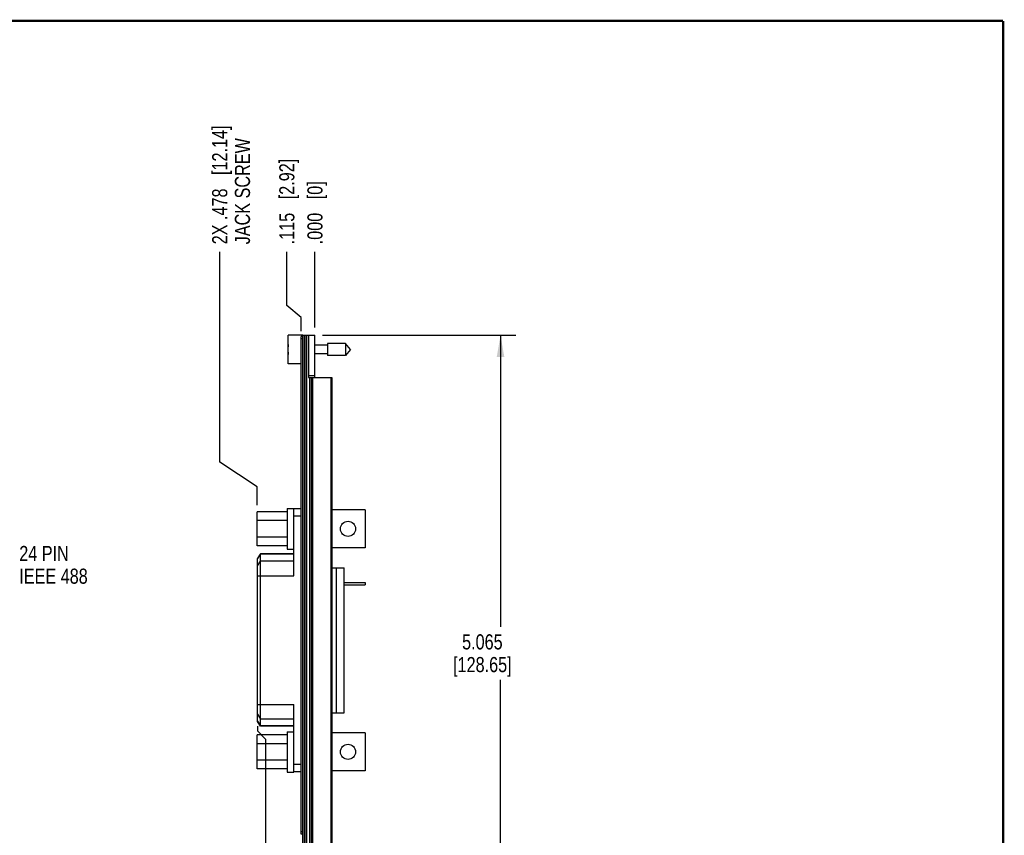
# Model space of a CAD drawing. Header units: inches. Extents: x 0.2 to 16.8, y 0.2 to 10.8.
# Tile 9 of 9: x 8.6 to 16.8, y 4 to 10.8. Entities that reach past the tile are written whole.
import ezdxf

# ---------------------------------------------------------------- set-up
doc = ezdxf.new("R2010")
doc.units = ezdxf.units.IN
doc.header["$LTSCALE"] = 0.935
doc.header["$MEASUREMENT"] = 0
doc.layers.get('0').update_dxf_attribs({"linetype": 'CONTINUOUS'})
doc.layers.add('DETAIL', color=7, linetype='CONTINUOUS')
doc.layers.add('DIMENSIONS', color=7, linetype='CONTINUOUS')
doc.styles.get("Standard").update_dxf_attribs({"font": 'txt', "width": 0.8})
doc.dimstyles.new('DIMSTYLE_1', dxfattribs={"dimtxt": 0.125, "dimasz": 0.18, "dimexe": 0.18, "dimexo": 0.0625, "dimgap": 0.09, "dimtad": 0, "dimtih": 1, "dimtoh": 1, "dimdec": 3, "dimzin": 4, "dimdsep": 46, "dimtxsty": 'STANDARD', "dimblk": '_FILLED', "dimblk1": '_FILLED', "dimblk2": '_FILLED', "dimcen": 0.09, "dimadec": 0, "dimazin": 0, "dimtp": 0.005, "dimtm": 0.005, "dimtfac": 1, "dimtdec": 3, "dimtofl": 0, "dimtmove": 0, "dimatfit": 3, "dimldrblk": '_FILLED', "dimfxl": 1, "dimtolj": 1, "dimtzin": 4, "dimarcsym": 0})
doc.dimstyles.new('DIMSTYLE_2', dxfattribs={"dimtxt": 0.125, "dimasz": 0.18, "dimexe": 0.18, "dimexo": 0.0625, "dimgap": 0.09, "dimtad": 0, "dimtih": 1, "dimtoh": 1, "dimdec": 3, "dimzin": 4, "dimdsep": 46, "dimtxsty": 'STANDARD', "dimblk": '_FILLED', "dimblk1": '_FILLED', "dimblk2": '_FILLED', "dimcen": 0.09, "dimadec": 0, "dimazin": 0, "dimtp": 0.005, "dimtm": 0.005, "dimtfac": 1, "dimtdec": 3, "dimtofl": 0, "dimtmove": 0, "dimatfit": 3, "dimldrblk": '_FILLED', "dimfxl": 1, "dimtolj": 1, "dimtzin": 4, "dimarcsym": 0})

# ---------------------------------------------------------------- blocks, each defined once
blk = doc.blocks.new('*D10')
at = {"layer": 'DIMENSIONS', "color": 2, "linetype": 'CONTINUOUS'}
for p, q in [((10.8378, 8.409), (10.8378, 8.8511)), ((10.9548, 8.3087), (10.8378, 8.409)), ((10.9548, 8.1956), (10.9548, 8.3087))]:
    blk.add_line(p, q, dxfattribs=at)
at = {"layer": 'DIMENSIONS', "color": 2, "linetype": 'CONTINUOUS', "insert": (10.7753, 8.9136), "char_height": 0.125, "width": 1.125, "attachment_point": 1, "rotation": 90, "line_spacing_factor": 0.9}
blk.add_mtext('.115{\\Ftxt.shx;\\W1.000000;\\H0.125000; }[2.92]', dxfattribs=at)
blk = doc.blocks.new('_FILLED')
at = {"color": 0, "linetype": 'BYBLOCK'}
blk.add_solid([(0, 0), (-1, 0.174), (-1, -0.174)], dxfattribs=at)
blk = doc.blocks.new('*D11')
at = {"layer": 'DIMENSIONS', "color": 2, "linetype": 'CONTINUOUS'}
blk.add_line((11.0698, 8.2256), (11.0698, 8.8511), dxfattribs=at)
at = {"layer": 'DIMENSIONS', "color": 2, "linetype": 'CONTINUOUS', "insert": (11.0073, 8.9136), "char_height": 0.125, "width": 0.825, "attachment_point": 1, "rotation": 90, "line_spacing_factor": 0.9}
blk.add_mtext('.000{\\Ftxt.shx;\\W1.000000;\\H0.125000; }[0]', dxfattribs=at)
blk = doc.blocks.new('*D12')
at = {"layer": 'DIMENSIONS', "color": 2, "linetype": 'CONTINUOUS'}
for p, q in [((10.2839, 7.1154), (10.2839, 8.8511)), ((10.5918, 6.9105), (10.2839, 7.1154)), ((10.5918, 6.7593), (10.5918, 6.9105))]:
    blk.add_line(p, q, dxfattribs=at)
at = {"layer": 'DIMENSIONS', "color": 2, "linetype": 'CONTINUOUS', "insert": (10.2214, 8.9136), "char_height": 0.125, "width": 1.525, "attachment_point": 1, "rotation": 90, "line_spacing_factor": 0.9}
blk.add_mtext('2X .478{\\Ftxt.shx;\\W1.000000;\\H0.125000; }[12.14]\\PJACK SCREW', dxfattribs=at)
blk = doc.blocks.new('*D13')
at = {"layer": 'DIMENSIONS', "color": 2, "linetype": 'CONTINUOUS'}
for p, q in [((10.5968, 4.9358), (10.5968, 4.8952)), ((10.5968, 4.8952), (10.6604, 4.8283)), ((10.6604, 4.8283), (10.6604, 2.3031))]:
    blk.add_line(p, q, dxfattribs=at)
at = {"layer": 'DIMENSIONS', "color": 2, "linetype": 'CONTINUOUS', "insert": (10.5979, 2.2406), "char_height": 0.125, "width": 1.225, "attachment_point": 3, "rotation": 90, "line_spacing_factor": 0.9}
blk.add_mtext('.473{\\Ftxt.shx;\\W1.000000;\\H0.125000; }[12.01]\\PCONNECTOR', dxfattribs=at)
blk = doc.blocks.new('*D14')
at = {"layer": 'DIMENSIONS', "color": 2, "linetype": 'CONTINUOUS'}
for p, q in [((11.1323, 8.1631), (12.7268, 8.1631)), ((12.6018, 8.1631), (12.6018, 5.7556)), ((12.6018, 3.0981), (12.6018, 5.3181)), ((11.1517, 3.0981), (12.7268, 3.0981))]:
    blk.add_line(p, q, dxfattribs=at)
at = {"layer": 'DIMENSIONS', "color": 2, "linetype": 'CONTINUOUS', "xscale": 0.18, "yscale": 0.18, "zscale": 0.18}
for p, rotation in [((12.6018, 8.1631), 90), ((12.6018, 3.0981), 270)]:
    blk.add_blockref('_FILLED', p, dxfattribs=dict(at, rotation=rotation))
at = {"layer": 'DIMENSIONS', "color": 2, "linetype": 'CONTINUOUS', "insert": (12.4518, 5.6931), "char_height": 0.125, "width": 0.8, "attachment_point": 2, "line_spacing_factor": 0.9}
blk.add_mtext('5.065\\P[128.65]', dxfattribs=at)

msp = doc.modelspace()

# ---------------------------------------------------------------- linework, layer by layer
at = {"color": 7, "linetype": 'CONTINUOUS'}
for p, q in [((10.8498, 7.9266), (10.8498, 8.1636)), ((10.9698, 8.1636), (10.8498, 8.1636)), ((10.9548, 4.0431), (10.9548, 8.1531)), ((10.9698, 8.1531), (10.9548, 8.1531)), ((10.9698, 8.1331), (10.9548, 8.1331)), ((10.9698, 3.7201), (10.9698, 8.1631)), ((10.9698, 8.1631), (11.0698, 8.1631)), ((10.9818, 8.1631), (10.9818, 3.7201)), ((10.9878, 8.1631), (10.9878, 3.7201)), ((10.9998, 8.1631), (10.9998, 3.7201)), ((11.0158, 8.1631), (11.0158, 7.8131)), ((11.0698, 7.8131), (11.0698, 8.1631)), ((10.8498, 8.0589), (10.8474, 8.0589)), ((11.1735, 8.0801), (11.0698, 8.0801)), ((11.1735, 8.0943), (11.1735, 7.9959)), ((11.3216, 8.0943), (11.1735, 8.0943)), ((11.3216, 8.0943), (11.3216, 7.9959)), ((11.3629, 8.0451), (11.3216, 8.0943)), ((10.8474, 8.0313), (10.8498, 8.0313)), ((11.1735, 8.0101), (11.0698, 8.0101)), ((11.3216, 7.9959), (11.1735, 7.9959)), ((11.3629, 8.0451), (11.3216, 7.9959)), ((10.9548, 7.9266), (10.8498, 7.9266)), ((11.0698, 7.8286), (11.0158, 7.8286)), ((11.0158, 7.8131), (11.2098, 7.8131)), ((11.029, 3.7201), (11.029, 7.8131)), ((11.0398, 7.8131), (11.0398, 3.7201)), ((11.0498, 7.8131), (11.0498, 3.7201)), ((11.1998, 7.8131), (11.1998, 3.7201)), ((11.2098, 7.8131), (11.2098, 3.7201)), ((10.5918, 6.4241), (10.5918, 6.7041)), ((10.8418, 6.7041), (10.5918, 6.7041)), ((10.8418, 6.7306), (10.8418, 6.3971)), ((10.8418, 6.7306), (10.8948, 6.7306)), ((10.8948, 6.1768), (10.8948, 6.7306)), ((10.9548, 6.7281), (10.8948, 6.7281)), ((10.9548, 6.6681), (10.8948, 6.6681)), ((11.4834, 6.7203), (11.2098, 6.7203)), ((11.4834, 6.7203), (11.4834, 6.4078)), ((10.8418, 6.6319), (10.5918, 6.6319)), ((10.8418, 6.4963), (10.5918, 6.4963)), ((10.8418, 6.4241), (10.5918, 6.4241)), ((10.6199, 6.3581), (10.5968, 6.3181)), ((10.5968, 6.3152), (10.6199, 6.3538)), ((10.6199, 4.9331), (10.6199, 6.3581)), ((10.8948, 6.3581), (10.6199, 6.3581)), ((10.8948, 6.3538), (10.6199, 6.3538)), ((10.8418, 6.3971), (10.8948, 6.3971)), ((11.4834, 6.4078), (11.2098, 6.4078)), ((10.5968, 4.9731), (10.5968, 6.3181)), ((10.5968, 6.2589), (10.6199, 6.2976)), ((10.8948, 6.2976), (10.6199, 6.2976)), ((10.5968, 6.1768), (10.8948, 6.1768)), ((11.2098, 6.2421), (11.3104, 6.2421)), ((11.2484, 5.0441), (11.2484, 6.2421)), ((11.3104, 5.0441), (11.3104, 6.2421)), ((11.3104, 6.1211), (11.4854, 6.1211)), ((11.3104, 6.1011), (11.4854, 6.1011)), ((11.4854, 6.1211), (11.4854, 6.1011)), ((10.5968, 5.1144), (10.8948, 5.1144)), ((10.8948, 4.5551), (10.8948, 5.1144)), ((11.2098, 5.0441), (11.3104, 5.0441)), ((10.5968, 5.0323), (10.6199, 4.9936)), ((10.5968, 4.976), (10.6199, 4.9374)), ((10.6199, 4.9331), (10.5968, 4.9731)), ((10.8948, 4.9936), (10.6199, 4.9936)), ((10.8948, 4.9374), (10.6199, 4.9374)), ((10.8948, 4.9331), (10.6199, 4.9331)), ((10.8418, 4.8886), (10.8948, 4.8886)), ((10.8418, 4.8886), (10.8418, 4.5551)), ((11.4834, 4.8783), (11.2098, 4.8783)), ((11.4834, 4.8783), (11.4834, 4.5658)), ((10.8418, 4.8621), (10.5918, 4.8621)), ((10.5918, 4.5821), (10.5918, 4.8621)), ((10.8418, 4.7899), (10.5918, 4.7899)), ((10.8418, 4.6543), (10.5918, 4.6543)), ((10.8418, 4.5821), (10.5918, 4.5821)), ((10.8418, 4.5551), (10.8948, 4.5551)), ((10.9548, 4.6181), (10.8948, 4.6181)), ((10.9548, 4.5581), (10.8948, 4.5581)), ((11.4834, 4.5658), (11.2098, 4.5658)), ((10.9698, 4.0631), (10.9548, 4.0631)), ((10.9698, 4.0431), (10.9548, 4.0431))]:
    msp.add_line(p, q, dxfattribs=at)
at = {"color": 7, "linetype": 'CONTINUOUS', "const_width": 0.02}
for points in [[(16.75, 10.7586), (0.25, 10.7586)], [(16.75, 0.2586), (16.75, 10.7586)]]:
    msp.add_lwpolyline(points, dxfattribs=at)
at = {"color": 7, "linetype": 'CONTINUOUS'}
for centre in [(11.3428, 6.5641), (11.3428, 4.7221)]:
    msp.add_circle(centre, 0.0625, dxfattribs=at)
for start, end in [(172.62908, 177.46732), (182.53268, 187.37092)]:
    msp.add_arc((11.1601, 8.0451), 0.313, start, end, dxfattribs=at)

# ---------------------------------------------------------------- texts
at = {"layer": 'DETAIL', "color": 2, "linetype": 'CONTINUOUS', "insert": (8.6294, 6.4231), "char_height": 0.125, "width": 0.8, "attachment_point": 1, "line_spacing_factor": 0.9}
msp.add_mtext('24 PIN\\PIEEE 488', dxfattribs=at)

# ---------------------------------------------------------------- dimensions: what is measured, and where the dimension line sits
at = {"layer": 'DIMENSIONS', "color": 2, "linetype": 'CONTINUOUS'}
for feature_location, offset, origin, text, picture, middle in [((10.5918, 6.7593), (-0.3079, 2.0918), (11.0698, 6.6319), '2X <>\\PJACK SCREW', '*D12', (10.3932, 9.6761)), ((10.5968, 4.9358), (0.0636, -2.6327), (11.0698, 4.976), '<>\\PCONNECTOR', '*D13', (10.9938, 1.3436))]:
    dim = msp.add_ordinate_dim(feature_location=feature_location, offset=offset, dtype=0, origin=origin, text=text, dimstyle='DIMSTYLE_1', dxfattribs=at)
    dim.commit()
    dim.dimension.update_dxf_attribs({"geometry": picture, "text_midpoint": middle})
for feature_location, offset, dtype, picture, middle in [((10.9548117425, 8.1955917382), (-0.1169682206, 0.6555), 0, '*D10', (10.8378435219, 9.4760917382)), ((11.0698117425, 8.2255917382), (0, 0.6255), 1, '*D11', (11.0698117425, 9.3260917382))]:
    dim = msp.add_ordinate_dim(feature_location=feature_location, offset=offset, dtype=dtype, origin=(11.0698117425, 8.1630917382), dimstyle='DIMSTYLE_1', dxfattribs=at)
    dim.commit()
    dim.dimension.update_dxf_attribs({"geometry": picture, "text_midpoint": middle})
dim = msp.add_linear_dim(base=(12.6018, 8.1631), p1=(11.1517, 3.0981), p2=(11.1323, 8.1631), angle=90, dimstyle='DIMSTYLE_2', dxfattribs=at)
dim.commit()
dim.dimension.update_dxf_attribs({"geometry": '*D14', "text_midpoint": (12.4518, 5.5368), "dimtype": 160})

doc.saveas('drawing.dxf')
